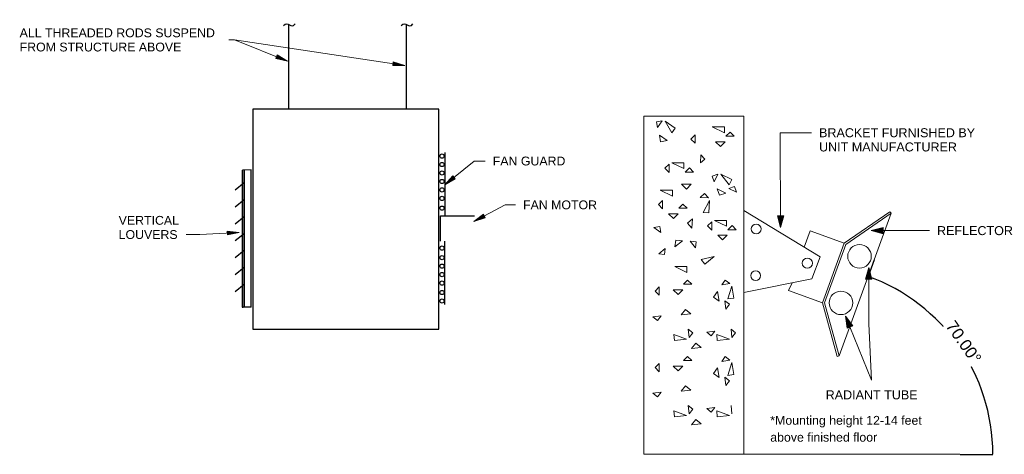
# Model space of a CAD drawing. Header units: inches. Extents: x 0 to 1852, y 1 to 884.
# Tile 2 of 2: x 848 to 1852, y 18 to 462. Entities that reach past the tile are written whole.
import ezdxf

# ---------------------------------------------------------------- set-up
doc = ezdxf.new("R2010")
doc.units = ezdxf.units.IN
doc.header["$MEASUREMENT"] = 0
for name, color, linetype, lineweight in [('A-ANNO-DIMS', 211, 'Continuous', 9), ('A-DETL', 90, 'Continuous', 9), ('A-DETL-MEDM', 33, 'Continuous', 30), ('G-ANNO-TEXT', 231, 'Continuous', 9)]:
    doc.layers.add(name, color=color, linetype=linetype, lineweight=lineweight)
doc.styles.add('Arial', font='arial.ttf', dxfattribs={"height": 0.125})
doc.styles.add('Arial Unicode MS', font='ARIALUNI.TTF', dxfattribs={"height": 9})
doc.dimstyles.new('USACE_Arrow', dxfattribs={"dimscale": 12, "dimtxt": 12, "dimasz": 0.010417, "dimexe": 0.007812, "dimexo": 0.007813, "dimgap": 0.007812, "dimtad": 1, "dimdec": 5, "dimrnd": 0.03125, "dimzin": 1, "dimdsep": 46, "dimlunit": 4, "dimtxsty": 'Arial', "dimcen": 0.09, "dimazin": 0, "dimtfac": 1, "dimtdec": 5, "dimtix": 1, "dimtmove": 0, "dimatfit": 3, "dimfxl": 1, "dimtvp": 1, "dimtfill": 1, "dimfrac": 2, "dimtolj": 1, "dimtzin": 0, "dimarcsym": 2})

# ---------------------------------------------------------------- blocks, each defined once
blk = doc.blocks.new('*D7')
at = {"layer": 'A-ANNO-DIMS', "color": 0, "lineweight": -2, "transparency": 16777216}
for p, q in [((1719.2, 216.8), (1713, 199.9)), ((1806.8, 18.3), (1840.3, 18.3))]:
    blk.add_line(p, q, dxfattribs=at)
blk.add_arc((1646.9, 18.3), 193.3, 0.037, 69.963, dxfattribs=at)
at = {"layer": 'A-ANNO-DIMS', "color": 0, "transparency": 16777216}
for points in [[(1713.1, 199.9), (1713.2, 200), (1713, 200)], [(1840.3, 18.4), (1840.2, 18.4), (1840.2, 18.3)]]:
    blk.add_solid(points, dxfattribs=at)
at = {"layer": 'A-ANNO-DIMS', "color": 0, "transparency": 16777216, "insert": (1810.4, 132.8), "char_height": 12, "width": 43.567, "attachment_point": 5, "rotation": 305, "style": 'Arial', "bg_fill": 3, "box_fill_scale": 1.25, "bg_fill_color": 256, "bg_fill_true_color": 13158600, "bg_fill_transparency": 0}
blk.add_mtext('\\A1;70.00°', dxfattribs=at)

msp = doc.modelspace()

# ---------------------------------------------------------------- hatches: boundary and pattern name
at = {"layer": 'G-ANNO-TEXT'}
for points in [[(1121.084301, 419.498115), (1110.688695, 425.819814), (1109.196918, 422.09092)], [(1240.534719, 415.218559), (1228.963256, 418.978049), (1228.369716, 415.005926)], [(1281.452433, 293.408357), (1292.049856, 299.385575), (1289.526501, 302.510111)], [(1311.068524, 255.96776), (1322.617737, 259.795053), (1320.742475, 263.346593)], [(1623.792436, 249.752731), (1626.962954, 261.764664), (1620.532219, 261.740629)], [(1071.799215, 244.80058), (1059.706619, 246.142827), (1059.928448, 242.132735)], [(1716.198779, 246.584896), (1728.198779, 243.369506), (1728.198779, 249.800286)], [(1713.589635, 209.081595), (1710.374245, 197.081595), (1716.805025, 197.081595)], [(1690.091958, 159.353952), (1691.595194, 147.02192), (1697.559815, 149.425718)]]:
    msp.add_hatch(color=7, dxfattribs=at).paths.add_polyline_path(points)

# ---------------------------------------------------------------- linework, layer by layer
at = {"layer": 'A-DETL'}
for p, q in [((1484.307667, 18.324229), (1484.307667, 363.342506)), ((1484.307667, 363.342506), (1586.307667, 363.342506)), ((1586.307667, 363.342506), (1586.307667, 267.018234)), ((1503.153732, 358.700688), (1497.244886, 357.658799)), ((1497.244886, 357.658799), (1498.286775, 351.749953)), ((1498.286775, 351.749953), (1503.153732, 358.700688)), ((1506.196179, 358.33163), (1512.918784, 346.299764)), ((1516.360243, 351.214676), (1506.196179, 358.33163)), ((1554.142847, 352.329992), (1566.550877, 346.329992)), ((1566.550877, 352.329992), (1554.142847, 352.329992)), ((1566.550877, 346.329992), (1566.550877, 352.329992)), ((1501.449573, 337.2125), (1500.241803, 344.062104)), ((1500.241803, 344.062104), (1508.299176, 338.42027)), ((1512.918784, 346.299764), (1516.360243, 351.214676)), ((1536.56372, 344.276023), (1532.321079, 340.033383)), ((1536.56372, 335.790742), (1536.56372, 344.276023)), ((1572.204326, 347.062027), (1567.961686, 342.819387)), ((1567.961686, 342.819387), (1576.446967, 342.819387)), ((1576.446967, 342.819387), (1572.204326, 347.062027)), ((1508.299176, 338.42027), (1501.449573, 337.2125)), ((1532.321079, 340.033383), (1536.56372, 335.790742)), ((1562.368089, 332.307672), (1557.449971, 337.22579)), ((1557.449971, 337.22579), (1567.286208, 337.22579)), ((1567.286208, 337.22579), (1562.368089, 332.307672)), ((1542.593526, 324.080639), (1542.079261, 315.610956)), ((1546.571235, 319.588665), (1542.593526, 324.080639)), ((1510.05701, 314.423422), (1505.814369, 310.180782)), ((1510.05701, 305.938141), (1510.05701, 314.423422)), ((1512.76092, 315.866184), (1525.16895, 309.866184)), ((1525.16895, 315.866184), (1512.76092, 315.866184)), ((1525.16895, 309.866184), (1525.16895, 315.866184)), ((1542.079261, 315.610956), (1546.571235, 319.588665)), ((1505.814369, 310.180782), (1510.05701, 305.938141)), ((1530.822399, 310.598219), (1526.579759, 306.355578)), ((1526.579759, 306.355578), (1535.06504, 306.355578)), ((1535.06504, 306.355578), (1530.822399, 310.598219)), ((1559.711818, 304.115449), (1554.045337, 302.142887)), ((1554.045337, 302.142887), (1556.017899, 296.476407)), ((1556.017899, 296.476407), (1559.711818, 304.115449)), ((1562.774147, 304.237224), (1571.332727, 293.433987)), ((1573.944722, 298.835605), (1562.774147, 304.237224)), ((1527.778312, 289.051713), (1522.860194, 293.969831)), ((1522.860194, 293.969831), (1532.696431, 293.969831)), ((1532.696431, 293.969831), (1527.778312, 289.051713)), ((1576.741035, 291.631886), (1571.074555, 289.659324)), ((1571.332727, 293.433987), (1573.944722, 298.835605)), ((1578.713597, 285.965406), (1576.741035, 291.631886)), ((1501.054174, 287.851386), (1513.462204, 281.851386)), ((1513.462204, 287.851386), (1501.054174, 287.851386)), ((1513.462204, 281.851386), (1513.462204, 287.851386)), ((1546.157355, 284.443932), (1541.665381, 280.466223)), ((1550.135064, 279.951958), (1546.157355, 284.443932)), ((1561.462718, 282.631019), (1559.176101, 289.199669)), ((1559.176101, 289.199669), (1568.031368, 284.917636)), ((1568.031368, 284.917636), (1561.462718, 282.631019)), ((1571.074555, 289.659324), (1578.713597, 285.965406)), ((1503.512298, 277.442986), (1499.269658, 273.200345)), ((1499.269658, 273.200345), (1503.512298, 268.957704)), ((1503.512298, 268.957704), (1503.512298, 277.442986)), ((1524.277688, 273.617782), (1520.035047, 269.375142)), ((1528.520328, 269.375142), (1524.277688, 273.617782)), ((1541.665381, 280.466223), (1550.135064, 279.951958)), ((1551.411298, 277.165578), (1544.670318, 265.143997)), ((1550.659288, 264.780357), (1551.411298, 277.165578)), ((1514.441451, 258.863427), (1509.523332, 263.781545)), ((1509.523332, 263.781545), (1519.359569, 263.781545)), ((1519.359569, 263.781545), (1514.441451, 258.863427)), ((1520.035047, 269.375142), (1528.520328, 269.375142)), ((1544.670318, 265.143997), (1550.659288, 264.780357)), ((1664.072664, 219.950729), (1586.307667, 267.018234)), ((1586.307667, 267.018234), (1586.307667, 183.342506)), ((1736.428567, 264.272491), (1683.469037, 118.76738)), ((1735.293121, 265.918931), (1688.631944, 233.739667)), ((1690.292969, 232.455686), (1736.428567, 264.272491)), ((1736.428567, 264.272491), (1735.293121, 265.918931)), ((1528.753792, 254.139467), (1533.96094, 258.750474)), ((1533.364798, 248.932319), (1528.753792, 254.139467)), ((1533.96094, 258.750474), (1533.364798, 248.932319)), ((1553.621463, 255.607738), (1549.378822, 251.365098)), ((1549.378822, 251.365098), (1553.621463, 247.122457)), ((1553.621463, 247.122457), (1553.621463, 255.607738)), ((1556.325373, 257.0505), (1568.733403, 251.0505)), ((1568.733403, 257.0505), (1556.325373, 257.0505)), ((1568.733403, 251.0505), (1568.733403, 257.0505)), ((1574.386852, 251.782535), (1570.144212, 247.539894)), ((1578.629493, 247.539894), (1574.386852, 251.782535)), ((1500.615277, 250.686622), (1494.706431, 249.644733)), ((1494.706431, 249.644733), (1501.657166, 244.777776)), ((1501.657166, 244.777776), (1500.615277, 250.686622)), ((1564.550615, 237.028179), (1559.632497, 241.946298)), ((1559.632497, 241.946298), (1569.468734, 241.946298)), ((1569.468734, 241.946298), (1564.550615, 237.028179)), ((1570.144212, 247.539894), (1578.629493, 247.539894)), ((1653.863317, 246.394412), (1647.819156, 229.788215)), ((1688.631944, 233.739667), (1653.863317, 246.394412)), ((1516.049816, 230.06016), (1516.850791, 236.969156)), ((1523.759787, 236.168181), (1516.049816, 230.06016)), ((1516.850791, 236.969156), (1523.759787, 236.168181)), ((1537.645763, 235.152649), (1531.685681, 235.843614)), ((1531.685681, 235.843614), (1536.954798, 229.192568)), ((1536.954798, 229.192568), (1537.645763, 235.152649)), ((1688.631944, 233.739667), (1666.480821, 172.879957)), ((1668.578567, 172.795858), (1690.292969, 232.455686)), ((1506.224575, 228.244807), (1499.573528, 222.975691)), ((1499.573528, 222.975691), (1505.533609, 222.284726)), ((1505.533609, 222.284726), (1506.224575, 228.244807)), ((1556.107747, 220.133855), (1542.656092, 217.131824)), ((1542.656092, 217.131824), (1546.38192, 212.428824)), ((1546.38192, 212.428824), (1556.107747, 220.133855)), ((1655.481837, 197.486975), (1664.072664, 219.950729)), ((1515.847327, 209.850697), (1528.255357, 203.850697)), ((1528.255357, 209.850697), (1515.847327, 209.850697)), ((1528.255357, 203.850697), (1528.255357, 209.850697)), ((1529.018458, 196.160466), (1524.775817, 191.917826)), ((1524.775817, 191.917826), (1533.261099, 191.917826)), ((1533.261099, 191.917826), (1529.018458, 196.160466)), ((1567.313536, 196.027527), (1563.786825, 191.173425)), ((1563.786825, 191.173425), (1572.167638, 192.500815)), ((1572.167638, 192.500815), (1567.313536, 196.027527)), ((1586.307667, 183.342506), (1655.481837, 197.486975)), ((1631.712194, 185.534703), (1635.517849, 193.404815)), ((1500.102488, 189.118229), (1495.859847, 184.875588)), ((1495.859847, 184.875588), (1500.102488, 180.632948)), ((1500.102488, 180.632948), (1500.102488, 189.118229)), ((1519.182221, 181.406111), (1514.264102, 186.324229)), ((1514.264102, 186.324229), (1524.100339, 186.324229)), ((1524.100339, 186.324229), (1519.182221, 181.406111)), ((1555.52652, 178.799735), (1559.614726, 184.426667)), ((1559.614726, 184.426667), (1561.153452, 174.71153)), ((1574.015621, 190.055892), (1570.030535, 176.862019)), ((1575.956665, 177.800625), (1574.015621, 190.055892)), ((1586.307667, 183.342506), (1586.307667, 18.324229)), ((1666.480821, 172.879957), (1631.712194, 185.534703)), ((1561.153452, 174.71153), (1555.52652, 178.799735)), ((1571.637952, 171.392688), (1566.78385, 174.9194)), ((1566.78385, 174.9194), (1568.11124, 166.538586)), ((1568.11124, 166.538586), (1571.637952, 171.392688)), ((1570.030535, 176.862019), (1575.956665, 177.800625)), ((1666.480821, 172.879957), (1681.540925, 118.235984)), ((1683.469037, 118.76738), (1668.578567, 172.795858)), ((1522.34181, 160.760202), (1526.718904, 166.165462)), ((1532.124164, 161.788368), (1522.34181, 160.760202)), ((1526.718904, 166.165462), (1532.124164, 161.788368)), ((1502.042617, 159.645408), (1493.603819, 158.758455)), ((1493.603819, 158.758455), (1498.266694, 154.982532)), ((1498.266694, 154.982532), (1502.042617, 159.645408)), ((1527.936296, 135.929747), (1514.969067, 140.599886)), ((1514.969067, 140.599886), (1515.596238, 134.632755)), ((1534.250506, 142.310116), (1529.587631, 146.086039)), ((1529.587631, 146.086039), (1530.474584, 137.647241)), ((1530.474584, 137.647241), (1534.250506, 142.310116)), ((1556.884734, 143.94379), (1548.445936, 143.056837)), ((1548.445936, 143.056837), (1553.108811, 139.280915)), ((1553.108811, 139.280915), (1556.884734, 143.94379)), ((1571.622, 135.929747), (1558.654772, 140.599886)), ((1558.654772, 140.599886), (1559.281942, 134.632755)), ((1577.936211, 142.310116), (1573.273335, 146.086039)), ((1573.273335, 146.086039), (1574.160288, 137.647241)), ((1574.160288, 137.647241), (1577.936211, 142.310116)), ((1515.596238, 134.632755), (1527.936296, 135.929747)), ((1533.006194, 126.438125), (1537.383287, 131.843385)), ((1537.383287, 131.843385), (1542.788547, 127.466292)), ((1559.281942, 134.632755), (1571.622, 135.929747)), ((1542.788547, 127.466292), (1533.006194, 126.438125)), ((1500.102488, 111.118229), (1495.859847, 106.875588)), ((1500.102488, 102.632948), (1500.102488, 111.118229)), ((1529.018458, 118.160466), (1524.775817, 113.917826)), ((1524.775817, 113.917826), (1533.261099, 113.917826)), ((1533.261099, 113.917826), (1529.018458, 118.160466)), ((1567.313536, 118.027527), (1563.786825, 113.173425)), ((1563.786825, 113.173425), (1572.167638, 114.500815)), ((1572.167638, 114.500815), (1567.313536, 118.027527)), ((1574.015621, 112.055892), (1570.030535, 98.862019)), ((1575.956665, 99.800625), (1574.015621, 112.055892)), ((1681.540925, 118.235984), (1683.469037, 118.76738)), ((1495.859847, 106.875588), (1500.102488, 102.632948)), ((1519.182221, 103.406111), (1514.264102, 108.324229)), ((1514.264102, 108.324229), (1524.100339, 108.324229)), ((1524.100339, 108.324229), (1519.182221, 103.406111)), ((1555.52652, 100.799735), (1559.614726, 106.426667)), ((1561.153452, 96.71153), (1555.52652, 100.799735)), ((1559.614726, 106.426667), (1561.153452, 96.71153)), ((1571.637952, 93.392688), (1566.78385, 96.9194)), ((1566.78385, 96.9194), (1568.11124, 88.538586)), ((1568.11124, 88.538586), (1571.637952, 93.392688)), ((1570.030535, 98.862019), (1575.956665, 99.800625)), ((1502.042617, 81.645408), (1493.603819, 80.758455)), ((1493.603819, 80.758455), (1498.266694, 76.982532)), ((1498.266694, 76.982532), (1502.042617, 81.645408)), ((1522.34181, 82.760202), (1526.718904, 88.165462)), ((1532.124164, 83.788368), (1522.34181, 82.760202)), ((1526.718904, 88.165462), (1532.124164, 83.788368)), ((1527.936296, 57.929747), (1514.969067, 62.599886)), ((1514.969067, 62.599886), (1515.596238, 56.632755)), ((1534.250506, 64.310116), (1529.587631, 68.086039)), ((1529.587631, 68.086039), (1530.474584, 59.647241)), ((1530.474584, 59.647241), (1534.250506, 64.310116)), ((1556.884734, 65.94379), (1548.445936, 65.056837)), ((1548.445936, 65.056837), (1553.108811, 61.280915)), ((1553.108811, 61.280915), (1556.884734, 65.94379)), ((1571.622, 57.929747), (1558.654772, 62.599886)), ((1558.654772, 62.599886), (1559.281942, 56.632755)), ((1573.273335, 68.086039), (1574.160288, 59.647241)), ((1515.596238, 56.632755), (1527.936296, 57.929747)), ((1533.006194, 48.438125), (1537.383287, 53.843385)), ((1537.383287, 53.843385), (1542.788547, 49.466292)), ((1559.281942, 56.632755), (1571.622, 57.929747)), ((1542.788547, 49.466292), (1533.006194, 48.438125)), ((1586.307667, 18.324229), (1484.307667, 18.324229))]:
    msp.add_line(p, q, dxfattribs=at)
for centre, radius in [((1598.870388, 248.249701), 5), ((1704.247818, 220.37197), 12), ((1651.023292, 213.401688), 5.193557), ((1598.417856, 200.69909), 5), ((1685.295979, 172.847852), 12)]:
    msp.add_circle(centre, radius, dxfattribs=at)
at = {"layer": 'A-DETL-MEDM'}
for p, q in [((1122.543917, 370.664109), (1122.543917, 456.847128)), ((1242.55653, 370.664109), (1242.55653, 456.847128)), ((1275.377803, 370.664109), (1085.869778, 370.664109)), ((1085.869778, 370.664109), (1085.869778, 146.024109)), ((1275.377803, 146.024109), (1275.377803, 370.664109)), ((1281.353787, 326.303714), (1281.353787, 261.675617)), ((1084.069275, 308.652719), (1075.223099, 308.442744)), ((1075.223099, 168.344632), (1075.223099, 308.442744)), ((1075.223099, 308.442744), (1075.223099, 167.772803)), ((1076.937779, 308.483444), (1076.937779, 168.344632)), ((1084.069275, 168.554608), (1084.069275, 308.652719)), ((1076.937779, 295.311855), (1067.792817, 287.856899)), ((1076.937779, 278.031855), (1067.792817, 270.576899)), ((1277.069739, 235.755617), (1277.069739, 261.675617)), ((1277.069739, 261.675617), (1311.629739, 261.675617)), ((1076.937779, 260.751855), (1067.792817, 253.296899)), ((1076.937779, 243.471855), (1067.792817, 236.016899)), ((1281.353787, 171.127521), (1281.353787, 235.755617)), ((1076.937779, 226.191855), (1067.792817, 218.736899)), ((1076.937779, 208.911855), (1067.792817, 201.456899)), ((1076.937779, 191.631855), (1067.792817, 184.176899)), ((1084.069275, 168.344632), (1075.223099, 168.344632)), ((1085.869778, 146.024109), (1275.377803, 146.024109))]:
    msp.add_line(p, q, dxfattribs=at)
for centre in [(1278.594125, 322.66448), (1278.594125, 314.02448), (1278.594125, 305.38448), (1278.594125, 296.74448), (1278.594125, 288.10448), (1278.594125, 279.46448), (1278.594125, 269.544215), (1278.594125, 228.79157), (1278.594125, 218.98448), (1278.594125, 210.34448), (1278.594125, 201.70448), (1278.594125, 193.06448), (1278.594125, 183.405951), (1278.594125, 174.765951)]:
    msp.add_circle(centre, 2.16, dxfattribs=at)
for points in [[(1117.079183, 455.745583), (1121.643337, 461.833395), (1124.686106, 451.179723), (1128.815579, 457.484958)], [(1237.091795, 455.745583), (1241.65595, 461.833395), (1244.698719, 451.179723), (1248.828192, 457.484958)]]:
    msp.add_open_spline(points, degree=3, dxfattribs=at)
at = {"layer": 'G-ANNO-TEXT', "color": 7}
for p, q in [((1066.943239, 441.15772), (1061.424686, 441.15772)), ((1066.943239, 441.15772), (1061.424686, 441.15772)), ((1121.084301, 419.498115), (1066.943239, 441.15772)), ((1240.534719, 415.218559), (1066.943239, 441.15772)), ((1110.688695, 425.819814), (1109.196918, 422.09092)), ((1109.196918, 422.09092), (1121.084301, 419.498115)), ((1121.084301, 419.498115), (1110.688695, 425.819814)), ((1228.963256, 418.978049), (1228.369716, 415.005926)), ((1228.369716, 415.005926), (1240.534719, 415.218559)), ((1240.534719, 415.218559), (1228.963256, 418.978049)), ((1623.430937, 346.475729), (1655.310437, 346.475729)), ((1623.792436, 249.752731), (1623.430937, 346.475729)), ((1281.452433, 293.408357), (1311.428143, 317.616543)), ((1311.428143, 317.616543), (1322.669034, 317.616543)), ((1289.526501, 302.510111), (1281.452433, 293.408357)), ((1292.049856, 299.385575), (1289.526501, 302.510111)), ((1281.452433, 293.408357), (1292.049856, 299.385575)), ((1311.068524, 255.96776), (1343.0783, 272.869366)), ((1343.0783, 272.869366), (1353.543035, 272.869366)), ((1320.742475, 263.346593), (1311.068524, 255.96776)), ((1322.617737, 259.795053), (1320.742475, 263.346593)), ((1626.962954, 261.764664), (1620.532219, 261.740629)), ((1620.532219, 261.740629), (1623.792436, 249.752731)), ((1623.792436, 249.752731), (1626.962954, 261.764664)), ((1311.068524, 255.96776), (1322.617737, 259.795053)), ((1018.871703, 242.573657), (1017.622884, 242.573657)), ((1031.542228, 242.573657), (1018.871703, 242.573657)), ((1071.799215, 244.80058), (1031.542228, 242.573657)), ((1071.799215, 244.80058), (1059.706619, 246.142827)), ((1059.706619, 246.142827), (1059.928448, 242.132735)), ((1059.928448, 242.132735), (1071.799215, 244.80058)), ((1728.198779, 249.800286), (1716.198779, 246.584896)), ((1716.198779, 246.584896), (1728.198779, 243.369506)), ((1716.198779, 246.584896), (1775.586118, 246.584896)), ((1728.198779, 243.369506), (1728.198779, 249.800286)), ((1713.589635, 209.081595), (1710.374245, 197.081595)), ((1716.805025, 197.081595), (1713.589635, 209.081595)), ((1713.589635, 209.081595), (1713.589635, 151.480468)), ((1710.374245, 197.081595), (1716.805025, 197.081595)), ((1690.091958, 159.353952), (1691.595194, 147.02192)), ((1697.559815, 149.425718), (1690.091958, 159.353952)), ((1690.091958, 159.353952), (1716.478834, 93.87934)), ((1713.589635, 151.480468), (1716.478834, 93.87934)), ((1691.595194, 147.02192), (1697.559815, 149.425718))]:
    msp.add_line(p, q, dxfattribs=at)

# ---------------------------------------------------------------- texts
at = {"layer": 'G-ANNO-TEXT', "color": 7, "attachment_point": 1, "style": 'Arial'}
for s, insert, char_height, width in [('ALL THREADED RODS SUSPEND ', (847.987206, 452.921106), 9, 249.066), ('FROM STRUCTURE ABOVE', (847.987206, 438.421106), 9, 203.01), ('BRACKET FURNISHED BY', (1662.990437, 351.051071), 9.15068493, 191.799), ('UNIT MANUFACTURER', (1662.990437, 336.551071), 9.15068493, 169.983), ('FAN GUARD', (1330.349034, 322.116543), 9, 91.203), ('FAN MOTOR', (1361.223035, 277.369366), 9, 93.021), ('VERTICAL', (948.942884, 261.573657), 9, 75.144), ('REFLECTOR', (1783.266118, 251.160239), 9.1506849, 93.627), ('LOUVERS', (948.942884, 247.073657), 9, 73.932), ('RADIANT TUBE', (1669.726079, 83.600025), 9.15068493, 113.019)]:
    msp.add_mtext(s, dxfattribs=dict(at, insert=insert, char_height=char_height, width=width))

# ---------------------------------------------------------------- next in the draw order: dimensions: what is measured, and where the dimension line sits
at = {"layer": 'A-ANNO-DIMS'}
dim = msp.add_angular_dim_3p(base=(1824.43549, 94.90094), center=(1646.91072, 18.324229), p1=(1806.661388, 18.324229), p2=(1719.192091, 216.915662), dimstyle='USACE_Arrow', override={"dimpost": '<>', "dimtmove": 2, "dimfxl": 232.578854}, dxfattribs=at)
dim.commit()
dim.dimension.update_dxf_attribs({"geometry": '*D7', "text_midpoint": (1810.37842, 132.785545)})

# ---------------------------------------------------------------- next in the draw order: linework, layer by layer
msp.add_line((1806.661388, 18.324229), (1586.307667, 18.324229), dxfattribs=at)

# ---------------------------------------------------------------- next in the draw order: texts
at = {"layer": 'G-ANNO-TEXT', "color": 7, "lineweight": 50, "char_height": 9, "attachment_point": 1, "style": 'Arial Unicode MS'}
for s, insert, width in [('*Mounting height 12-14 feet ', (1613.234277, 57.511844), 191.799), ('above finished floor', (1613.234277, 40.261844), 132.714)]:
    msp.add_mtext(s, dxfattribs=dict(at, insert=insert, width=width))

doc.saveas('drawing.dxf')
